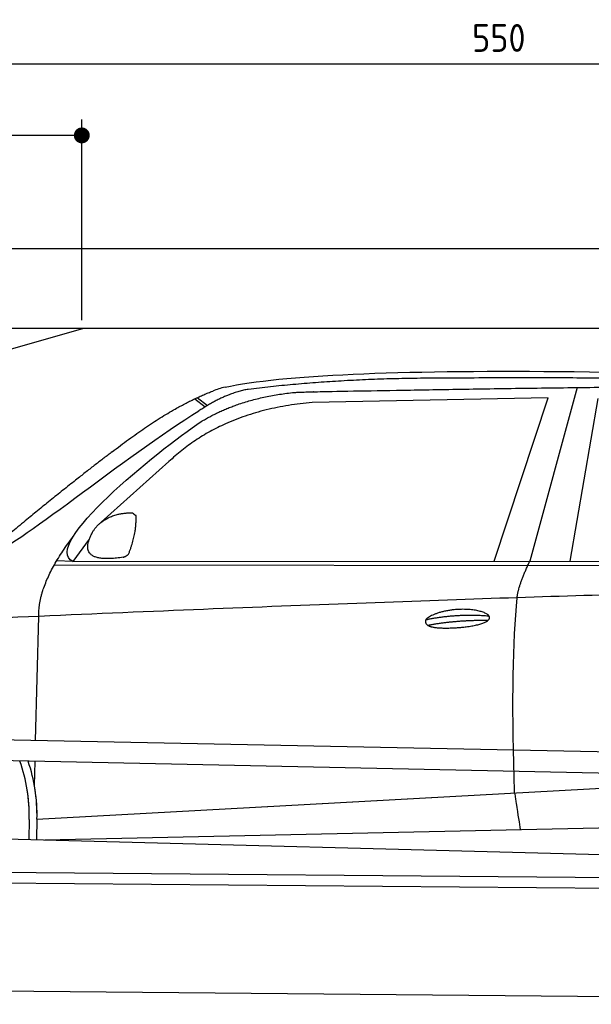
# Model space of a CAD drawing. Header units: millimetres. Extents: x -411 to 6777, y 0 to 6777.
# Tile 4 of 6: x 1744 to 3183, y 4300 to 6777. Entities that reach past the tile are written whole.
import ezdxf

# ---------------------------------------------------------------- set-up
doc = ezdxf.new("R2010")
doc.units = ezdxf.units.MM
doc.layers.add('4', color=3, linetype='Continuous')
for name, color, linetype, lineweight in [('car', 10, 'Continuous', 25), ('Freiraum', 7, 'Continuous', 25), ('Gebäude', 7, 'Continuous', 25), ('Plattform', 7, 'Continuous', 25)]:
    doc.layers.add(name, color=color, linetype=linetype, lineweight=lineweight)
doc.styles.get("Standard").update_dxf_attribs({"font": 'ISOCP.SHX'})
doc.dimstyles.new('GEN-ISO', dxfattribs={"dimscale": 20, "dimtxt": 3.5, "dimasz": 2, "dimexe": 2, "dimexo": 1, "dimgap": 1.5, "dimtad": 1, "dimdec": 1, "dimlfac": 0.1, "dimdsep": 46, "dimtxsty": 'STANDARD', "dimblk": 'PUNKT', "dimcen": 2, "dimclrd": 256, "dimclre": 256, "dimclrt": 2, "dimadec": 0, "dimazin": 0, "dimtp": 0.1, "dimtm": 0.1, "dimtfac": 0.71, "dimtdec": 1, "dimtmove": 2, "dimatfit": 3, "dimldrblk": 'PUNKT', "dimfxl": 2, "dimtolj": 1, "dimarcsym": 0})

# ---------------------------------------------------------------- blocks, each defined once
blk = doc.blocks.new('PUNKT')
at = {"layer": '4', "color": 0, "linetype": 'ByBlock'}
blk.add_line((-0.5, 0), (-1, 0), dxfattribs=at)
at = {"layer": '4', "color": 0, "linetype": 'ByBlock', "const_width": 0.5}
blk.add_lwpolyline([(-0.25, 0, 1), (0.25, 0, 1)], format="xyb", close=True, dxfattribs=at)
blk = doc.blocks.new('*D71')
at = {"layer": '4', "lineweight": -2, "transparency": 16777216}
for p, q in [((200, 6020.9), (200, 6705.8)), ((5700, 6170.9), (5700, 6705.8)), ((240, 6665.8), (5660, 6665.8))]:
    blk.add_line(p, q, dxfattribs=at)
at = {"layer": 'Defpoints', "color": 0, "transparency": 16777216}
for p in [(5700, 6665.8), (5700, 6150.9), (200, 6000.9)]:
    blk.add_point(p, dxfattribs=at)
at = {"layer": '4', "lineweight": -2, "transparency": 16777216, "xscale": 40, "yscale": 40, "zscale": 40, "rotation": 180}
blk.add_blockref('PUNKT', (200, 6665.8), dxfattribs=at)
at = {"layer": '4', "lineweight": -2, "transparency": 16777216, "xscale": 40, "yscale": 40, "zscale": 40}
blk.add_blockref('PUNKT', (5700, 6665.8), dxfattribs=at)
at = {"layer": '4', "color": 2, "transparency": 16777216, "insert": (2950, 6730.8), "char_height": 70, "attachment_point": 5}
blk.add_mtext('550', dxfattribs=at)
blk = doc.blocks.new('Car')
at = {"layer": 'car'}
for p, q in [((3093.6, 5880.1), (2978.3, 5442.1)), ((2137.3, 5845.8), (2162.9, 5826)), ((3020.5, 5853.7), (2426.8, 5836.3)), ((2888.3, 5441.3), (3020.5, 5853.7)), ((3080, 5443.1), (3147, 5852.9)), ((2131.5, 5843.1), (2157.6, 5822.8)), ((2067.3, 5684.4), (1897.9, 5530.5)), ((1868.7, 5487), (1828.1, 5431)), ((1828.1, 5431), (4479.9, 5456.7)), ((1781.2, 5421.7), (4424.4, 5442.7)), ((1828.1, 5431), (1786.8, 5431.7)), ((1738.1, 4979.5), (1743.3, 5292)), ((1736.2, 4866.5), (1737.2, 4927.1)), ((1743.4, 4781.9), (3612.4, 4901.2)), ((1743.4, 4781.9), (2767, 4847.2)), ((1723.8, 4781.1), (1723, 4730.7)), ((1743.4, 4781.9), (1742.7, 4730.3)), ((1763.3, 4730), (3648.7, 4788.6)), ((1664.8, 4731.7), (3713.7, 4697))]:
    blk.add_line(p, q, dxfattribs=at)
for centre, radius, start, end in [((2245.8, 5702.7), 174.5, 102.8736, 113.54), ((1319.3, 4787.9), 404.6, 359.0314, 20.1942), ((1319.3, 4787.9), 424.2, 359.1908, 19.1882), ((1319.3, 4787.9), 404.6, 359.0315, 10.2025), ((1319.3, 4787.9), 424.2, 359.1908, 9.6942)]:
    blk.add_arc(centre, radius, start, end, dxfattribs=at)
for points, degree in [([(2206.9, 5872.9), (2494, 5937.1), (3379.1, 5931.9), (4551.6, 5879.4)], 3), ([(2737.4, 5900.1), (2494.6, 5897.8), (2265.5, 5867.9)], 2), ([(3701.7, 5894.3), (3353.3, 5910.5), (2737.4, 5900.1)], 2), ([(1924.2, 5707.4), (2064.3, 5818.9), (2176.1, 5862.7)], 2), ([(2265.5, 5867.9), (2209.3, 5858.3), (2141.3, 5812.4)], 2), ([(2147.9, 5785.7), (2241.2, 5844.3), (2376.6, 5860.7)], 2), ([(2426.8, 5836.3), (2202.9, 5815), (2067.3, 5684.4)], 2), ([(1628.2, 5453.6), (1663.9, 5450.2), (1963.8, 5701.8), (2141.3, 5812.4)], 3), ([(1828.1, 5431), (1744.7, 5470.3), (2036.5, 5709.3), (2147.9, 5785.7)], 3), ([(1924.2, 5707.4), (1843.6, 5646.2), (1742, 5561.8), (1613.7, 5455.4), (1619.6, 5453.5)], 4), ([(1876.8, 5504.8), (1893, 5535.2), (1935.6, 5549.6)], 2), ([(1935.6, 5549.6), (1964.3, 5555.7), (1977.2, 5554.6)], 2), ([(1967.8, 5450.4), (1988.7, 5503.6), (1985.7, 5548.4)], 2), ([(1977.2, 5554.6), (1983.3, 5548.5), (1985.7, 5548.4)], 2), ([(1954.3, 5442.6), (1832.3, 5422.7), (1876.8, 5504.8)], 2), ([(1743.3, 5292), (1740.2, 5375.6), (1828.1, 5493.7)], 2), ([(1954.3, 5442.6), (1960.4, 5444.4), (1967.8, 5450.4)], 2), ([(2947.2, 5349.9), (2950, 5380.9), (2978.3, 5442.1)], 2), ([(4699.2, 5387), (3822.5, 5407.3), (1390.5, 5272.9)], 2), ([(2717.6, 5292.5), (2793, 5309.4), (2876.5, 5303.7)], 2), ([(2722.7, 5278.7), (2796.7, 5293.3), (2874.6, 5292.5)], 2)]:
    blk.add_open_spline(points, degree=degree, dxfattribs=at)
for points, degree, knots in [([(2376.6, 5860.7), (2403.2, 5863), (2542.6, 5866.1), (3563.8, 5895.6), (4184.1, 5894.8), (4641, 5726.4), (4618.9, 5552.6)], 4, [0.0821318, 0.0821318, 0.0821318, 0.0821318, 0.0821318, 0.258851, 0.508851, 1, 1, 1, 1, 1]), ([(2945.5, 4858.6), (2944.9, 4872.2), (2944.3, 4885.5), (2943.8, 4898.7), (2936.5, 5088.5), (2937.6, 5238.9), (2947.2, 5349.9)], 3, [0, 0, 0, 0, 0.064923, 0.064923, 0.064923, 1, 1, 1, 1]), ([(2717.6, 5292.5), (2721.8, 5297.6), (2742.8, 5314), (2825.5, 5334.1), (2940.8, 5298), (2832.1, 5269.4), (2747.4, 5270), (2713, 5273.5), (2717.6, 5292.5)], 5, [0, 0, 0, 0, 0, 0, 0.300106, 0.500106, 0.700106, 1, 1, 1, 1, 1, 1]), ([(2945.5, 4858.6), (2946.2, 4854), (2946.9, 4849.4), (2947.6, 4845.1), (2948.2, 4841.1), (2948.8, 4837.2), (2949.4, 4833.5), (2954.2, 4803.3), (2958, 4781.2), (2960.6, 4767.2)], 3, [-0.000011, -0.000011, -0.000011, -0.000011, 0.107576, 0.107576, 0.107576, 0.206414, 0.206414, 0.206414, 1, 1, 1, 1])]:
    blk.add_open_spline(points, degree=degree, knots=knots, dxfattribs=at)
blk = doc.blocks.new('_Dot')
at = {"color": 0, "linetype": 'ByBlock', "lineweight": -2}
blk.add_line((-0.5, 0), (-1, 0), dxfattribs=at)
at = {"color": 0, "linetype": 'ByBlock', "const_width": 0.5}
blk.add_lwpolyline([(-0.25, 0, 1), (0.25, 0, 1)], format="xyb", close=True, dxfattribs=at)
blk = doc.blocks.new('*D77')
at = {"layer": '4', "lineweight": -2, "transparency": 16777216}
for p, q in [((200, 6020.9), (200, 6525.7)), ((1900, 6020.9), (1900, 6525.7)), ((1860, 6485.7), (240, 6485.7))]:
    blk.add_line(p, q, dxfattribs=at)
at = {"layer": 'Defpoints', "color": 0, "transparency": 16777216}
for p in [(200, 6485.7), (200, 6000.9), (1900, 6000.9)]:
    blk.add_point(p, dxfattribs=at)
at = {"layer": '4', "lineweight": -2, "transparency": 16777216, "xscale": 40, "yscale": 40, "zscale": 40, "rotation": 180}
blk.add_blockref('_Dot', (200, 6485.7), dxfattribs=at)
at = {"layer": '4', "lineweight": -2, "transparency": 16777216, "xscale": 40, "yscale": 40, "zscale": 40}
blk.add_blockref('_Dot', (1900, 6485.7), dxfattribs=at)
at = {"layer": '4', "color": 2, "transparency": 16777216, "insert": (1050, 6550.7), "char_height": 70, "attachment_point": 5}
blk.add_mtext('170', dxfattribs=at)
blk = doc.blocks.new('Plattform OG 6200 550')
at = {"layer": 'Plattform'}
for p, q in [((5482.3, 4889.6), (348.5, 4992)), ((5481.2, 4833.6), (347.5, 4941)), ((440.2, 4643.6), (5395, 4600.4)), ((446, 4616.5), (5394.8, 4573.4)), ((5437.5, 4300), (372.6, 4344.2))]:
    blk.add_line(p, q, dxfattribs=at)
blk = doc.blocks.new('Gebäude_370_GT210')
at = {"layer": 'Freiraum'}
blk.add_lwpolyline([(204.9, 5750.6), (354.9, 5750.6), (354.9, 5600.6), (504.7, 5600.6), (1904.9, 6000.6)], dxfattribs=at)
at = {"layer": 'Gebäude'}
for p, q in [((5900, 6200.6), (0, 6200.6)), ((200, 6000.6), (5700, 6000.6))]:
    blk.add_line(p, q, dxfattribs=at)

msp = doc.modelspace()

# ---------------------------------------------------------------- block references
msp.add_blockref('Gebäude_370_GT210', (0, 0))
at = {"layer": 'car', "rotation": 359.4752422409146}
msp.add_blockref('Car', (0, 0), dxfattribs=at)
at = {"layer": 'Plattform'}
msp.add_blockref('Plattform OG 6200 550', (0, 0), dxfattribs=at)

# ---------------------------------------------------------------- dimensions: what is measured, and where the dimension line sits
at = {"layer": '4'}
for base, p1, p2, override, picture, middle in [((5700, 6665.8), (200, 6000.88), (5700, 6150.88), {"dimtdec": 3, "dimtolj": 0}, '*D71', (2950, 6730.8)), ((200, 6485.7), (1900, 6000.88), (200, 6000.88), {"dimblk1": 'Dot', "dimblk2": 'Dot', "dimsah": 1, "dimtdec": 3, "dimtolj": 0}, '*D77', (1050, 6550.7))]:
    dim = msp.add_linear_dim(base=base, p1=p1, p2=p2, dimstyle='GEN-ISO', override=override, dxfattribs=at)
    dim.commit()
    dim.dimension.update_dxf_attribs({"geometry": picture, "text_midpoint": middle})

doc.saveas('drawing.dxf')
